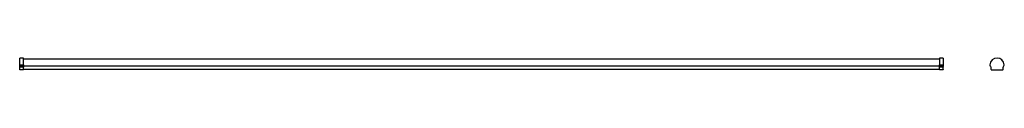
# Model space of a CAD drawing. Header units: millimetres. Extents: x -715 to 836, y 446 to 465.
import ezdxf

# ---------------------------------------------------------------- set-up
doc = ezdxf.new("R2010")
doc.units = ezdxf.units.MM

msp = doc.modelspace()

# ---------------------------------------------------------------- linework, layer by layer
at = {"color": 7, "linetype": 'Continuous', "lineweight": 25}
for p, q in [((-709.6, 464.9), (-715.4, 464.9)), ((-715.4, 454.4), (-715.4, 464.9)), ((-715.4, 454.4), (-709.6, 454.4)), ((-715.4, 452.8), (-715.4, 454.4)), ((-709.6, 452.8), (-715.4, 452.8)), ((-715.4, 451.8), (-715.4, 452.8)), ((-715.4, 451.8), (-709.6, 451.8)), ((-715.4, 450.3), (-715.4, 451.8)), ((-709.6, 450.3), (-715.4, 450.3)), ((-715.4, 447.1), (-715.4, 450.3)), ((-709.6, 454.4), (-709.6, 464.9)), ((733.8, 463), (-709.6, 463)), ((-709.6, 454.4), (-709.6, 452.8)), ((-709.6, 451.8), (-709.6, 452.8)), ((-709.6, 452.4), (733.8, 452.4)), ((-709.6, 451.8), (-709.6, 450.3)), ((-709.6, 447.1), (-709.6, 450.3)), ((739.6, 464.9), (733.8, 464.9)), ((733.8, 464.9), (733.8, 454.4)), ((733.8, 452.8), (733.8, 454.4)), ((733.8, 454.4), (739.6, 454.4)), ((739.6, 452.8), (733.8, 452.8)), ((733.8, 451.8), (733.8, 452.8)), ((733.8, 451.8), (739.6, 451.8)), ((733.8, 450.3), (733.8, 451.8)), ((739.6, 450.3), (733.8, 450.3)), ((733.8, 447.1), (733.8, 450.3)), ((739.6, 464.9), (739.6, 454.4)), ((739.6, 454.4), (739.6, 452.8)), ((739.6, 451.8), (739.6, 452.8)), ((739.6, 451.8), (739.6, 450.3)), ((739.6, 447.1), (739.6, 450.3)), ((814.4, 451.8), (813.6, 452.8)), ((815, 447.1), (815, 450.3)), ((834.1, 447.1), (834.1, 450.3)), ((834.6, 451.8), (835.4, 452.8)), ((-715.4, 447.1), (-709.6, 447.1)), ((-715.4, 446.1), (-715.4, 447.1)), ((-709.6, 446.1), (-715.4, 446.1)), ((-709.6, 447.1), (-709.6, 446.1)), ((733.8, 447.1), (-709.6, 447.1)), ((733.8, 447.1), (739.6, 447.1)), ((733.8, 446.1), (733.8, 447.1)), ((739.6, 446.1), (733.8, 446.1)), ((739.6, 447.1), (739.6, 446.1)), ((815, 447.1), (815.5, 446.1)), ((815.5, 446.1), (833.5, 446.1)), ((833.5, 446.1), (834.1, 447.1))]:
    msp.add_line(p, q, dxfattribs=at)
at = {"color": 8, "linetype": 'Continuous', "lineweight": 25}
msp.add_line((-709.6, 452.8), (733.8, 452.8), dxfattribs=at)
at = {"color": 7, "linetype": 'Continuous', "lineweight": 25}
for centre, radius, start, end in [((824.5, 453.4), 11.5, 5.0037, 174.9963), ((815.3, 454.2), 2.3, 174.9963, 220.2921), ((812.7, 450.3), 2.3, 0, 40.2921), ((836.4, 450.3), 2.3, 139.7079, 180), ((833.7, 454.2), 2.3, 319.7079, 5.0037)]:
    msp.add_arc(centre, radius, start, end, dxfattribs=at)

doc.saveas('drawing.dxf')
